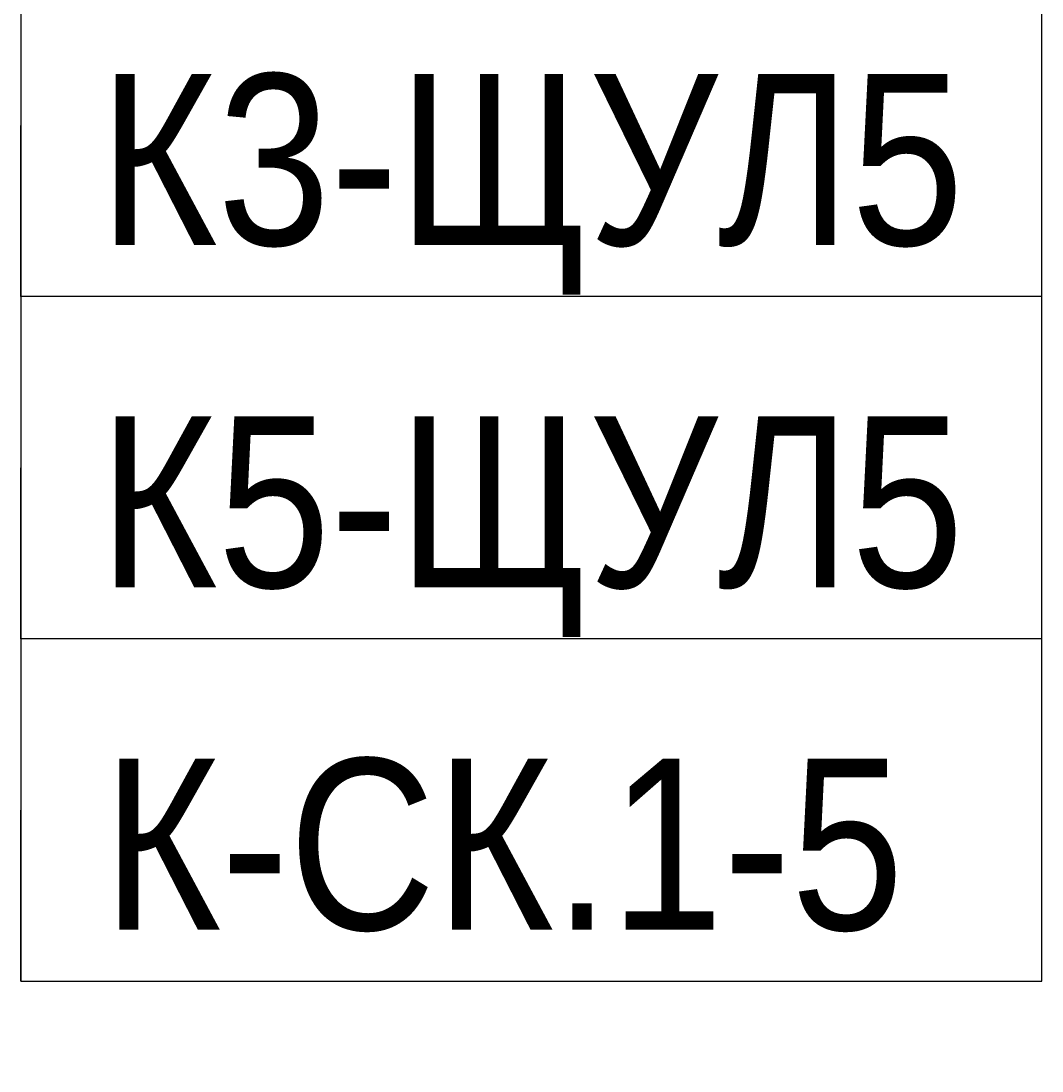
# Model space of a CAD drawing. Header units: millimetres. Extents: x -277772 to 277599, y -59564 to 282085.
# Tile 62 of 192: x -135710 to -134218, y 85237 to 86771. Entities that reach past the tile are written whole.
import ezdxf
from ezdxf.enums import TextEntityAlignment as Align

# ---------------------------------------------------------------- set-up
doc = ezdxf.new("R2018")
doc.units = ezdxf.units.MM
doc.set_wipeout_variables(frame=1)
doc.layers.add('КИП_выноска', color=6, linetype='Continuous', lineweight=25)
doc.styles.add('GOST 2.304', font='arial.ttf', dxfattribs={"width": 0.85})

# ---------------------------------------------------------------- blocks, each defined once
blk = doc.blocks.new('*U11')
at = {"color": 0, "linetype": 'Continuous', "lineweight": 30, "ltscale": 75, "width": 0.85, "flags": 104}
blk.add_attdef('ПРИМЕЧАНИЕ_1', text='', height=2.5, dxfattribs=at).set_placement((7.46, 3.611), align=Align.BOTTOM_CENTER)
at = {"color": 0, "lineweight": 30, "width": 0.85, "flags": 104}
blk.add_attdef('ПРИМЕЧАНИЕ_2', text='', height=2.5, dxfattribs=at).set_placement((7.46, -7.53), align=Align.BOTTOM_CENTER)
at = {"color": 0, "lineweight": 30, "style": 'GOST 2.304', "width": 0.85}
for tag, p in [('ИМЯ_КАБЕЛЯ_2', (7.46, -7.5)), ('ИМЯ_КАБЕЛЯ_3', (7.46, -12.5)), ('ИМЯ_КАБЕЛЯ_4', (7.46, -17.5)), ('ИМЯ_КАБЕЛЯ_5', (7.46, -22.5)), ('ИМЯ_КАБЕЛЯ_6', (7.46, -27.5)), ('ИМЯ_КАБЕЛЯ_7', (7.46, -32.5)), ('ИМЯ_КАБЕЛЯ_8', (7.46, -37.5)), ('ИМЯ_КАБЕЛЯ_9', (7.46, -42.5))]:
    blk.add_attdef(tag, text='', height=2.5, dxfattribs=at).set_placement(p, align=Align.BOTTOM_CENTER)
at = {"linetype": 'Continuous'}
blk.add_wipeout([(0, 2.5), (14.919, 2.5), (14.919, -2.5), (0, -2.5)], dxfattribs=at)
at = {"color": 0}
blk.add_line((0, -2.5), (0, 0), dxfattribs=at)
at = {"color": 0, "linetype": 'Continuous'}
blk.add_lwpolyline([(0, -2.5), (14.919, -2.5), (14.919, 2.5), (0, 2.5)], close=True, dxfattribs=at)
at = {"color": 0, "lineweight": 30, "style": 'GOST 2.304', "width": 0.85}
blk.add_attdef('ИМЯ_КАБЕЛЯ_1', text='', height=2.5, dxfattribs=at).set_placement((7.46, -2.5), align=Align.BOTTOM_CENTER)

msp = doc.modelspace()

# ---------------------------------------------------------------- block references
at = {"layer": 'КИП_выноска'}
ref = msp.add_blockref('*U11', (-135710, 86618.5), dxfattribs=dict(at, xscale=100, yscale=100, zscale=100))
lines = msp.add_mtext('\\W0.8500;', dxfattribs={"layer": '0', "color": 0, "linetype": 'Continuous', "lineweight": 30, "ltscale": 75, "insert": (-134964, 86979.6), "char_height": 2.5, "attachment_point": 1})
ref.add_attrib('ПРИМЕЧАНИЕ_1', '', (-134964, 86979.6), dxfattribs={"flags": 104}).embed_mtext(lines)
ref.add_attrib('ИМЯ_КАБЕЛЯ_1', 'К3-ЩУЛ5', dxfattribs={"layer": '0', "color": 0, "lineweight": 30, "height": 250, "style": 'GOST 2.304', "width": 0.85}).set_placement((-134964, 86368.5), align=Align.BOTTOM_CENTER)
lines = msp.add_mtext('\\W0.8500;', dxfattribs={"layer": '0', "color": 0, "lineweight": 30, "insert": (-134964, 85865.5), "char_height": 2.5, "attachment_point": 1})
ref.add_attrib('ПРИМЕЧАНИЕ_2', '', (-134964, 85865.5), dxfattribs={"flags": 104}).embed_mtext(lines)

# ---------------------------------------------------------------- next in the draw order: block references
ref = msp.add_blockref('*U11', (-135710, 86118.5), dxfattribs=dict(at, xscale=100, yscale=100, zscale=100))
lines = msp.add_mtext('\\W0.8500;', dxfattribs={"layer": '0', "color": 0, "linetype": 'Continuous', "lineweight": 30, "ltscale": 75, "insert": (-134964, 86479.6), "char_height": 2.5, "attachment_point": 1})
ref.add_attrib('ПРИМЕЧАНИЕ_1', '', (-134964, 86479.6), dxfattribs={"flags": 104}).embed_mtext(lines)
ref.add_attrib('ИМЯ_КАБЕЛЯ_1', 'К5-ЩУЛ5', dxfattribs={"layer": '0', "color": 0, "lineweight": 30, "height": 250, "style": 'GOST 2.304', "width": 0.85}).set_placement((-134964, 85868.5), align=Align.BOTTOM_CENTER)
lines = msp.add_mtext('\\W0.8500;', dxfattribs={"layer": '0', "color": 0, "lineweight": 30, "insert": (-134964, 85365.5), "char_height": 2.5, "attachment_point": 1})
ref.add_attrib('ПРИМЕЧАНИЕ_2', '', (-134964, 85365.5), dxfattribs={"flags": 104}).embed_mtext(lines)

# ---------------------------------------------------------------- next in the draw order: block references
ref = msp.add_blockref('*U11', (-135710, 85618.5), dxfattribs=dict(at, xscale=100, yscale=100, zscale=100))
lines = msp.add_mtext('\\W0.8500;', dxfattribs={"layer": '0', "color": 0, "linetype": 'Continuous', "lineweight": 30, "ltscale": 75, "insert": (-134964, 85979.6), "char_height": 2.5, "attachment_point": 1})
ref.add_attrib('ПРИМЕЧАНИЕ_1', '', (-134964, 85979.6), dxfattribs={"flags": 104}).embed_mtext(lines)
ref.add_attrib('ИМЯ_КАБЕЛЯ_1', 'К-СК.1-5 ', dxfattribs={"layer": '0', "color": 0, "lineweight": 30, "height": 250, "style": 'GOST 2.304', "width": 0.85}).set_placement((-134964, 85368.5), align=Align.BOTTOM_CENTER)
lines = msp.add_mtext('\\W0.8500;', dxfattribs={"layer": '0', "color": 0, "lineweight": 30, "insert": (-134964, 84865.5), "char_height": 2.5, "attachment_point": 1})
ref.add_attrib('ПРИМЕЧАНИЕ_2', '', (-134964, 84865.5), dxfattribs={"flags": 104}).embed_mtext(lines)

doc.saveas('drawing.dxf')
